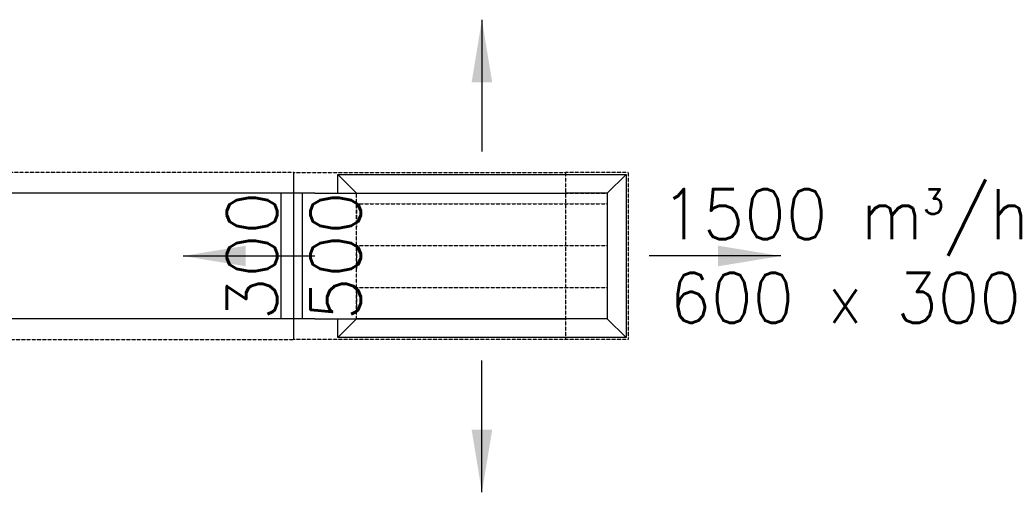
# Model space of a CAD drawing. Header units: millimetres. Extents: x 295542 to 440356, y 17772 to 133669.
# Tile 10 of 73: x 308536 to 310892, y 21601 to 22731. Entities that reach past the tile are written whole.
import ezdxf

# ---------------------------------------------------------------- set-up
doc = ezdxf.new("R2010")
doc.units = ezdxf.units.MM
doc.linetypes.add('DASHED', pattern=[0.75, 0.5, -0.25])
for name, color, linetype in [('FLUID-N2', 7, 'Continuous'), ('FLUID-N2-120-ARRGR', 7, 'Continuous'), ('FLUID-N2-120-DIM', 7, 'Continuous'), ('FLUID-N2-INS', 7, 'Continuous')]:
    doc.layers.add(name, color=color, linetype=linetype)
doc.styles.add('FDBES', font='simplex.shx')
doc.dimstyles.new('FDBES', dxfattribs={"dimscale": 50, "dimtxt": 4, "dimasz": 2.5, "dimexe": 0.8, "dimexo": 2, "dimgap": 1, "dimtad": 1, "dimdsep": 46, "dimtxsty": 'FDBES', "dimcen": 2.5, "dimclrd": 4, "dimclre": 5, "dimadec": 0, "dimazin": 0, "dimtfac": 1, "dimtmove": 0, "dimatfit": 3, "dimfxl": 1, "dimarcsym": 0})

# ---------------------------------------------------------------- blocks, each defined once
blk = doc.blocks.new('*U169')
at = {"color": 0, "linetype": 'ByBlock', "lineweight": -2}
for p, q in [((0, 345, -195), (0, -345, -195)), ((0, -345, -195), (0, -345, -150)), ((0, -345, 150), (0, -345, 195))]:
    blk.add_line(p, q, dxfattribs=at)
at = {"color": 5, "linetype": 'DASHED', "lineweight": -3}
for p, q in [((0, -300, 125), (0, 300, 125)), ((0, 300, 125), (0, 300, 70)), ((0, -300, 25), (0, 300, 25)), ((0, 300, 25), (0, 300, -30)), ((0, -300, -75), (0, 300, -75)), ((0, 300, -75), (0, 300, -130)), ((0, -300, 150), (0, 300, 150)), ((0, 300, 150), (0, 300, -150)), ((0, 300, -150), (0, -300, -150)), ((0, -300, 125), (0, -300, 70)), ((0, -300, 25), (0, -300, -30)), ((0, -300, -75), (0, -300, -130)), ((0, -300, -150), (0, -300, 150))]:
    blk.add_line(p, q, dxfattribs=at)
blk = doc.blocks.new('*U170')
at = {"color": 0, "linetype": 'ByBlock', "lineweight": -2}
for p, q in [((0, 300, 150), (0, 345, 195)), ((0, 345, -195), (0, 300, -150)), ((0, -345, 195), (0, -300, 150)), ((0, -345, -195), (0, -300, -150))]:
    blk.add_line(p, q, dxfattribs=at)
at = {"color": 160, "linetype": 'Continuous', "lineweight": -2}
for p, q in [((0, 345, 195), (0, -345, 195)), ((0, 345, -195), (0, 345, -150)), ((0, 345, 150), (0, 345, 195)), ((0, -345, -195), (0, 345, -195)), ((0, -345, 195), (0, -345, -195))]:
    blk.add_line(p, q, dxfattribs=at)
at = {"layer": 'FLUID-N2-INS', "color": 3, "linetype": 'DASHED', "lineweight": -3}
blk.add_line((0, -350, -200), (0, 350, -200), dxfattribs=at)
blk = doc.blocks.new('*U171')
at = {"color": 160, "linetype": 'Continuous', "lineweight": -2}
for p, q in [((-645.5, 0, 195), (-645.5, 0, -195)), ((645.5, 0, 195), (645.5, 0, -195))]:
    blk.add_line(p, q, dxfattribs=at)
at = {"color": 0, "linetype": 'ByBlock', "lineweight": -2}
for p, q in [((-645.5, 0, -150), (645.5, 0, -150)), ((-645.5, 0, 150), (645.5, 0, 150))]:
    blk.add_line(p, q, dxfattribs=at)
at = {"color": 5, "linetype": 'Continuous', "lineweight": -3}
for p, q in [((-615.5, 0, 150), (-615.5, 0, -150)), ((615.5, 0, 150), (615.5, 0, -150))]:
    blk.add_line(p, q, dxfattribs=at)
at = {"layer": 'FLUID-N2-INS', "color": 3, "linetype": 'DASHED', "lineweight": -3}
for p, q in [((-645.5, 0, -200), (645.5, 0, -200)), ((645.5, 0, 200), (-645.5, 0, 200)), ((-645.5, 0, 200), (-645.5, 0, 195)), ((-645.5, 0, -195), (-645.5, 0, -200)), ((645.5, 0, -200), (645.5, 0, -195)), ((645.5, 0, 195), (645.5, 0, 200))]:
    blk.add_line(p, q, dxfattribs=at)
blk = doc.blocks.new('*U172')
at = {"color": 0, "linetype": 'ByBlock', "lineweight": -2}
for p, q in [((0, 365, -150), (0, 365, 150)), ((0, 365, 150), (0, 265, 150)), ((0, 365, -150), (0, 265, -150)), ((0, -235, 150), (0, 265, 150)), ((0, -335, -150), (0, 265, -150)), ((0, -335, 150), (0, -235, 150)), ((0, -335, 150), (0, -365, 150)), ((0, -335, -150), (0, -365, -150)), ((0, -365, -150), (0, -385, -150)), ((0, -365, 150), (0, -385, 150)), ((0, -365, -150), (0, -365, 150))]:
    blk.add_line(p, q, dxfattribs=at)
at = {"color": 5, "linetype": 'Continuous', "lineweight": -3}
blk.add_line((0, 365, 150), (0, -235, 150), dxfattribs=at)
at = {"layer": 'FLUID-N2-INS', "color": 3, "linetype": 'DASHED', "lineweight": -3}
for p, q in [((0, 415, -200), (0, 265, -200)), ((0, 415, 200), (0, 265, 200)), ((0, 415, -200), (0, 415, 200)), ((0, -385, -200), (0, 265, -200)), ((0, 265, 200), (0, -385, 200)), ((0, 265, -200), (0, 265, 200))]:
    blk.add_line(p, q, dxfattribs=at)
blk = doc.blocks.new('*U123')
at = {"color": 5}
blk.add_leader([(0, -31.5), (0, 0)], dimstyle='FDBES', override={"dimscale": 6, "dimclrd": 5}, dxfattribs=at)
blk.add_leader([(0, -31.5), (0, 0)], dimstyle='FDBES', override={"dimscale": 6, "dimclrd": 5}, dxfattribs=at)
blk.add_leader([(0, -31.5), (0, 0)], dimstyle='FDBES', override={"dimscale": 6, "dimclrd": 5}, dxfattribs=at)
blk.add_leader([(0, -31.5), (0, 0)], dimstyle='FDBES', override={"dimscale": 6, "dimclrd": 5}, dxfattribs=at)
blk = doc.blocks.new('*U124')
at = {"color": 5}
blk.add_leader([(0, 31.5), (0, 0)], dimstyle='FDBES', override={"dimscale": 6, "dimclrd": 5}, dxfattribs=at)
blk.add_leader([(0, 31.5), (0, 0)], dimstyle='FDBES', override={"dimscale": 6, "dimclrd": 5}, dxfattribs=at)
blk.add_leader([(0, 31.5), (0, 0)], dimstyle='FDBES', override={"dimscale": 6, "dimclrd": 5}, dxfattribs=at)
blk.add_leader([(0, 31.5), (0, 0)], dimstyle='FDBES', override={"dimscale": 6, "dimclrd": 5}, dxfattribs=at)
blk = doc.blocks.new('*U125')
at = {"color": 5}
blk.add_leader([(31.5, 0), (0, 0)], dimstyle='FDBES', override={"dimscale": 6, "dimclrd": 5}, dxfattribs=at)
blk.add_leader([(31.5, 0), (0, 0)], dimstyle='FDBES', override={"dimscale": 6, "dimclrd": 5}, dxfattribs=at)
blk.add_leader([(31.5, 0), (0, 0)], dimstyle='FDBES', override={"dimscale": 6, "dimclrd": 5}, dxfattribs=at)
blk.add_leader([(31.5, 0), (0, 0)], dimstyle='FDBES', override={"dimscale": 6, "dimclrd": 5}, dxfattribs=at)
blk = doc.blocks.new('*U126')
at = {"color": 5}
blk.add_leader([(-31.5, 0), (0, 0)], dimstyle='FDBES', override={"dimscale": 6, "dimclrd": 5}, dxfattribs=at)
blk.add_leader([(-31.5, 0), (0, 0)], dimstyle='FDBES', override={"dimscale": 6, "dimclrd": 5}, dxfattribs=at)
blk.add_leader([(-31.5, 0), (0, 0)], dimstyle='FDBES', override={"dimscale": 6, "dimclrd": 5}, dxfattribs=at)
blk.add_leader([(-31.5, 0), (0, 0)], dimstyle='FDBES', override={"dimscale": 6, "dimclrd": 5}, dxfattribs=at)

msp = doc.modelspace()

# ---------------------------------------------------------------- block references
at = {"layer": 'FLUID-N2', "color": 160, "linetype": 'Continuous', "extrusion": (-1.22465e-16, -1, 1.83697e-16), "rotation": 180}
msp.add_blockref('*U171', (308546.352, -38054.483, -22165.527), dxfattribs=at)
at = {"layer": 'FLUID-N2', "color": 160, "linetype": 'Continuous', "extrusion": (-1.83697e-16, -1, 3.06162e-16), "rotation": 270}
msp.add_blockref('*U172', (309576.852, -38119.483, -22165.527), dxfattribs=at)
at = {"layer": 'FLUID-N2', "color": 160, "linetype": 'Continuous', "extrusion": (1.22465e-16, 1, -3.06162e-16), "rotation": 270}
msp.add_blockref('*U170', (-309641.852, -38819.483, 22165.527), dxfattribs=at)
at = {"layer": 'FLUID-N2', "color": 160, "linetype": 'Continuous', "extrusion": (-1.22465e-16, 1, -3.06162e-16), "rotation": 89.99999999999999}
msp.add_blockref('*U169', (-309641.852, -39184.483, 22165.527), dxfattribs=at)
at = {"layer": 'FLUID-N2-120-ARRGR', "xscale": 10, "yscale": 10, "zscale": 10, "rotation": 89.99999999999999}
for name, p in [('*U125', (309641.852, 22415.527, -39239.483)), ('*U124', (309241.852, 22165.527, -39239.483)), ('*U123', (310041.852, 22165.527, -39239.483)), ('*U126', (309641.852, 21915.527, -39239.483))]:
    msp.add_blockref(name, p, dxfattribs=at)

# ---------------------------------------------------------------- texts
at = {"layer": 'FLUID-N2-120-ARRGR', "color": 3, "insert": (310524.709, 22165.527, -39239.483), "char_height": 120, "attachment_point": 5, "style": 'FDBES'}
msp.add_mtext('1500 m{\\A2;\\H0.5x;3}/h\\P600 x 300', dxfattribs=at)
at = {"layer": 'FLUID-N2-120-DIM', "color": 3, "insert": (309191.852, 22165.527, -38054.483), "char_height": 120, "attachment_point": 5, "rotation": 90, "style": 'FDBES'}
msp.add_mtext('300\\P500', dxfattribs=at)

doc.saveas('drawing.dxf')
